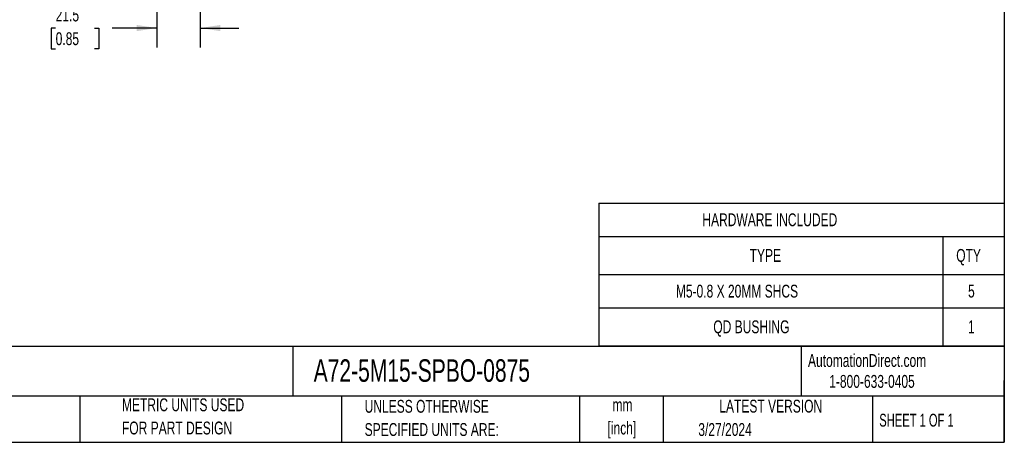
# Model space of a CAD drawing. Header units: millimetres. Extents: x 19 to 819, y 19 to 629.
# Tile 2 of 5: x 332 to 819, y 19 to 228. Entities that reach past the tile are written whole.
import ezdxf

# ---------------------------------------------------------------- set-up
doc = ezdxf.new("R2010")
doc.units = ezdxf.units.MM
doc.header["$LTSCALE"] = 3
doc.layers.add('DIMENSIONS', color=140, linetype='Continuous', lineweight=25)
doc.layers.add('TEXT', color=140, linetype='Continuous', lineweight=25)
doc.styles.add('SLDTEXTSTYLE0', font='TXT', dxfattribs={"width": 0.7})
doc.styles.add('SLDTEXTSTYLE1', font='TXT', dxfattribs={"width": 0.65})
doc.dimstyles.new('SLDDIMSTYLE4', dxfattribs={"dimtxt": 6.474023, "dimasz": 9.906, "dimexe": 0, "dimexo": 0.0625, "dimgap": 1.618506, "dimtad": 0, "dimtih": 1, "dimtoh": 1, "dimrnd": 1e-09, "dimzin": 12, "dimdsep": 46, "dimtxsty": 'SLDTEXTSTYLE0', "dimsah": 1, "dimcen": 0.09, "dimadec": 0, "dimazin": 3, "dimtfac": 1, "dimtmove": 0, "dimatfit": 0, "dimfxl": 0, "dimfrac": 2, "dimtolj": 1, "dimtzin": 12, "dimarcsym": 0})

# ---------------------------------------------------------------- blocks, each defined once
blk = doc.blocks.new('SW_TABLEANNOTATION_0')
at = {"layer": 'TEXT', "color": 0}
for p, q in [((0, 0), (0, -16.5)), ((0, 0), (170.1, 0)), ((170.1, 0), (200.56, 0)), ((200.56, 0), (200.56, -16.5)), ((0, -16.5), (0, -35.23)), ((0, -16.5), (170.1, -16.5)), ((170.1, -16.5), (170.1, -35.23)), ((170.1, -16.5), (200.56, -16.5)), ((200.56, -16.5), (200.56, -35.23)), ((0, -35.23), (0, -51.77)), ((0, -35.23), (170.1, -35.23)), ((170.1, -35.23), (170.1, -51.77)), ((170.1, -35.23), (200.56, -35.23)), ((200.56, -35.23), (200.56, -51.77)), ((0, -51.77), (0, -70.51)), ((0, -51.77), (170.1, -51.77)), ((170.1, -51.77), (170.1, -70.51)), ((170.1, -51.77), (200.56, -51.77)), ((200.56, -51.77), (200.56, -70.51)), ((0, -70.51), (170.1, -70.51)), ((170.1, -70.51), (200.56, -70.51))]:
    blk.add_line(p, q, dxfattribs=at)
at = {"layer": 'TEXT', "color": 0, "char_height": 6.35, "attachment_point": 1, "style": 'SLDTEXTSTYLE0'}
for s, insert in [('HARDWARE INCLUDED', (51.24, -5.07)), ('TYPE', (74.61, -22.68)), ('QTY', (176.78, -22.68)), ('M5-0.8 X 20MM SHCS', (38.13, -40.32)), ('5', (182.63, -40.32)), ('QD BUSHING', (56.65, -57.96)), ('1', (182.63, -57.96))]:
    blk.add_mtext(s, dxfattribs=dict(at, insert=insert))
blk = doc.blocks.new('_D_11')
at = {"layer": 'DIMENSIONS'}
for p, q in [((400.01, 252.52), (400.01, 214.2)), ((421.55, 252.52), (421.55, 214.2)), ((350.02, 223.73), (347.85, 223.73)), ((347.85, 223.73), (347.85, 213.44)), ((369.26, 223.73), (371.43, 223.73)), ((371.43, 223.73), (371.43, 213.44)), ((400.01, 223.73), (378.03, 223.73)), ((421.55, 223.73), (440.6, 223.73)), ((347.85, 213.44), (350.02, 213.44)), ((371.43, 213.44), (369.26, 213.44))]:
    blk.add_line(p, q, dxfattribs=at)
for points in [[(400.01, 223.73), (390.11, 225.25), (390.11, 222.2)], [(421.55, 223.73), (431.46, 222.2), (431.46, 225.25)]]:
    blk.add_solid(points, dxfattribs=at)
at = {"layer": 'DIMENSIONS', "char_height": 6.35, "attachment_point": 1, "style": 'SLDTEXTSTYLE0'}
for s, insert in [('21.5', (350.02, 233.36)), ('0.85', (350.02, 221.63))]:
    blk.add_mtext(s, dxfattribs=dict(at, insert=insert))

msp = doc.modelspace()

# ---------------------------------------------------------------- linework, layer by layer
at = {"layer": 'TEXT'}
for p, q in [((819.15, 628.65), (819.15, 19.05)), ((819.15, 66.378), (19.05, 66.378)), ((467.277, 66.378), (467.277, 41.91)), ((718.726, 66.378), (718.726, 41.91)), ((819.15, 19.05), (819.15, 49.53)), ((819.15, 41.91), (19.05, 41.91)), ((361.939, 41.91), (361.939, 19.05)), ((491.341, 41.91), (491.341, 19.05)), ((609.073, 41.91), (609.073, 19.05)), ((650.436, 41.91), (650.436, 19.05)), ((754.046, 41.91), (754.046, 19.05)), ((19.05, 19.05), (819.15, 19.05))]:
    msp.add_line(p, q, dxfattribs=at)

# ---------------------------------------------------------------- block references
msp.add_blockref('SW_TABLEANNOTATION_0', (618.606, 137.24), dxfattribs=at)

# ---------------------------------------------------------------- texts
for s, insert, char_height, attachment_point, style in [('A72-5M15-SPBO-0875', (477.623, 60.056), 11.1125, 1, 'SLDTEXTSTYLE0'), ('AutomationDirect.com', (722.085, 62.63), 6.35, 1, 'SLDTEXTSTYLE0'), ('1-800-633-0405', (732.575, 52.311), 6.35, 1, 'SLDTEXTSTYLE0'), ('METRIC UNITS USED', (382.813, 40.748), 6.35, 1, 'SLDTEXTSTYLE0'), ('UNLESS OTHERWISE', (502.824, 40.002), 6.35, 1, 'SLDTEXTSTYLE0'), ('mm', (630.297, 40.723), 6.35, 2, 'SLDTEXTSTYLE0'), ('LATEST VERSION', (703.656, 40.092), 6.35, 2, 'SLDTEXTSTYLE0'), ('FOR PART DESIGN', (382.813, 29.281), 6.35, 1, 'SLDTEXTSTYLE0'), ('[inch]', (630.045, 29.257), 6.35, 2, 'SLDTEXTSTYLE0'), ('SHEET 1 OF 1', (757.324, 33.154), 6.35, 1, 'SLDTEXTSTYLE1'), ('SPECIFIED UNITS ARE:', (502.824, 28.535), 6.35, 1, 'SLDTEXTSTYLE0'), ('3/27/2024', (667.838, 28.54), 6.35, 1, 'SLDTEXTSTYLE0')]:
    msp.add_mtext(s, dxfattribs=dict(at, insert=insert, char_height=char_height, attachment_point=attachment_point, style=style))

# ---------------------------------------------------------------- dimensions: what is measured, and where the dimension line sits
at = {"layer": 'DIMENSIONS'}
dim = msp.add_linear_dim(base=(400.013, 223.729), p1=(421.553, 256.327), p2=(400.013, 256.327), dimstyle='SLDDIMSTYLE4', dxfattribs=at)
dim.commit()
dim.dimension.update_dxf_attribs({"geometry": '_D_11', "text_midpoint": (359.642, 223.729), "dimtype": 160})

doc.saveas('drawing.dxf')
